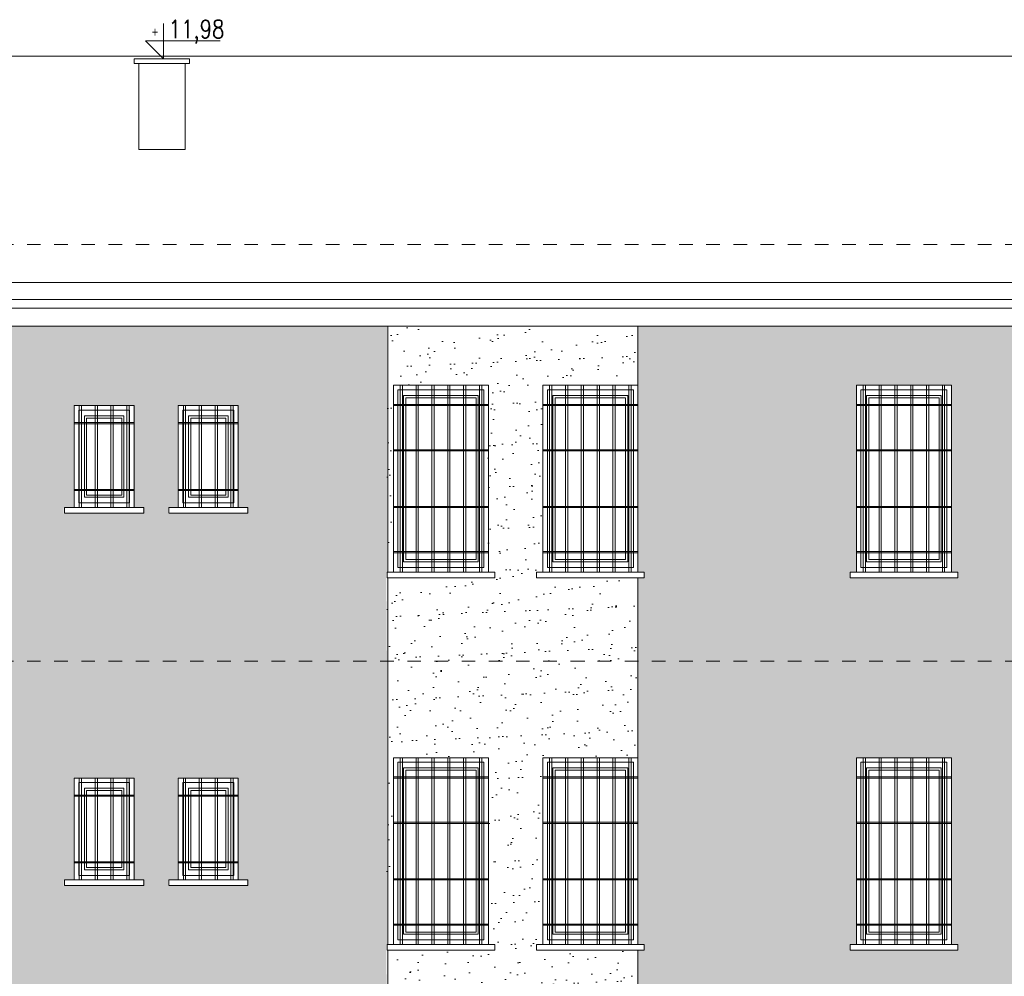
# Model space of a CAD drawing. Header units: millimetres. Extents: x 6354466 to 6508314, y -1889048 to -1342748.
# Tile 18 of 134: x 6396199 to 6404897, y -1781334 to -1772884. Entities that reach past the tile are written whole.
import ezdxf
from ezdxf.enums import TextEntityAlignment as Align

# ---------------------------------------------------------------- set-up
doc = ezdxf.new("R2010")
doc.units = ezdxf.units.MM
doc.linetypes.add('Przerywana', pattern=[4.8, 2.4, -2.4])
for name, color, linetype, lineweight in [('CIENKIE', 161, 'Continuous', 13), ('HATCH', 8, 'Continuous', 0), ('L-3', 10, 'Continuous', 18), ('L-5', 152, 'Continuous', 9), ('L-HATCH', 252, 'Continuous', 5), ('L-OPIS', 142, 'Continuous', 9), ('L-TXT', 141, 'Continuous', 9)]:
    doc.layers.add(name, color=color, linetype=linetype, lineweight=lineweight)
doc.styles.add('160', font='simplex.shx', dxfattribs={"width": 0.8, "height": 160})
doc.styles.add('250', font='cdmsimpl.shx', dxfattribs={"width": 0.7, "height": 250})
doc.styles.add('BigSimpl', font='simplex.shx', dxfattribs={"width": 0.8})

# ---------------------------------------------------------------- blocks, each defined once
blk = doc.blocks.new('kota')
at = {"layer": 'L-5', "lineweight": 9, "ltscale": 13}
for p, q in [((202422.92, 343.02, -935.72), (202422.92, 308.11, -935.72)), ((202467.19, 325.77, -935.72), (202405.26, 325.77, -935.72)), ((202405.26, 325.77, -935.72), (202422.92, 308.11, -935.72))]:
    blk.add_line(p, q, dxfattribs=at)
at = {"layer": 'L-TXT', "style": 'BigSimpl', "width": 0.8}
blk.add_attdef('ZNAK', text='', height=10, dxfattribs=at).set_placement((202417.77, 326.55), align=Align.BOTTOM_RIGHT)

msp = doc.modelspace()

# ---------------------------------------------------------------- hatches: boundary and pattern name
at = {"layer": 'L-3', "lineweight": 5, "ltscale": 10, "transparency": 33554687}
h = msp.add_hatch(dxfattribs=at)
h.set_pattern_fill('AR-SAND', color=256, scale=5.4, angle=45)
h.paths.add_polyline_path([(6399443.1, -1777766.1), (6399443.1, -1775595), (6392333.1, -1775595), (6392333.1, -1776116.1), (6392333.1, -1776296.1), (6392333.1, -1776696.1), (6392333.1, -1777196.1), (6392333.1, -1777596.1), (6392333.1, -1777766.1), (6392388.1, -1777766.1), (6392388.1, -1777816.1), (6392333.1, -1777816.1), (6392333.1, -1778554.1), (6399443.1, -1778554.1), (6399438.1, -1777816.1), (6399438.1, -1777766.1)])
h.paths.add_polyline_path([(6399443.1, -1781056.1), (6399443.1, -1778554.1), (6392333.1, -1778554.1), (6392333.1, -1779406.1), (6392333.1, -1779586.1), (6392333.1, -1779986.1), (6392333.1, -1780486.1), (6392333.1, -1780886.1), (6392333.1, -1781056.1), (6392388.1, -1781056.1), (6392388.1, -1781106.1), (6392333.1, -1781106.1), (6392333.1, -1781864.1), (6393293.1, -1781864.1), (6393293.1, -1781302.1), (6393293.1, -1781152.1), (6393373.1, -1781152.1), (6393513.1, -1781152.1), (6393653.1, -1781152.1), (6393793.1, -1781152.1), (6393933.1, -1781152.1), (6394073.1, -1781152.1), (6394133.1, -1781152.1), (6394133.1, -1781312.1), (6394133.1, -1781864.1), (6394453.1, -1781864.1), (6394453.1, -1781302.1), (6394453.1, -1781152.1), (6394533.1, -1781152.1), (6394673.1, -1781152.1), (6394813.1, -1781152.1), (6394953.1, -1781152.1), (6395093.1, -1781152.1), (6395233.1, -1781152.1), (6395293.1, -1781152.1), (6395293.1, -1781312.1), (6395293.1, -1781864.1), (6399443.1, -1781864.1), (6399438.1, -1781106.1), (6399438.1, -1781056.1)])
h.paths.add_polyline_path([(6398130.3, -1783810.6), (6398130.3, -1782910.6), (6397600.3, -1782910.6), (6397600.3, -1783810.6)], flags=16)
h.paths.add_polyline_path([(6397515.3, -1783860.6), (6398215.3, -1783860.6), (6398215.3, -1783810.6), (6398130.3, -1783810.6), (6397600.3, -1783810.6), (6397515.3, -1783810.6)], flags=16)
h.paths.add_polyline_path([(6399443.1, -1784434.1), (6399388.1, -1784434.1), (6399388.1, -1784384.1), (6399443.1, -1784384.1), (6399443.1, -1784204.1), (6399443.1, -1783804.1), (6399443.1, -1783334.1), (6399443.1, -1783304.1), (6399443.1, -1783164.1), (6399443.1, -1781864.1), (6395293.1, -1781894.1), (6395293.1, -1782064.1), (6395348.1, -1782064.1), (6395348.1, -1781179.7), (6394398.1, -1781179.7), (6394398.1, -1782064.1), (6394453.1, -1782064.1), (6394453.1, -1781864.1), (6394133.1, -1781894.1), (6394133.1, -1782064.1), (6394188.1, -1782064.1), (6394188.1, -1781179.7), (6393238.1, -1781179.7), (6393238.1, -1782064.1), (6393293.1, -1782064.1), (6393293.1, -1781864.1), (6392333.1, -1781864.1), (6392333.1, -1782734.1), (6392333.1, -1782914.1), (6392333.1, -1783314.1), (6392333.1, -1783814.1), (6392333.1, -1784214.1), (6392333.1, -1784384.1), (6392388.1, -1784384.1), (6392388.1, -1784434.1), (6392333.1, -1784434.1), (6392333.1, -1785214.1), (6393203.1, -1785214.1), (6393203.1, -1783472.1), (6394603.1, -1783472.1), (6394603.1, -1785214.1), (6399443.1, -1785214.1)])
h.paths.add_polyline_path([(6392333.1, -1785230.6), (6393203.1, -1785230.6), (6393203.1, -1785214.1), (6392333.1, -1785214.1)])
h.paths.add_polyline_path([(6397593.1, -1777196.1), (6397593.1, -1777036.1), (6397593.1, -1776446.1), (6397593.1, -1776296.1), (6397658.1, -1776296.1), (6397798.1, -1776296.1), (6397938.1, -1776296.1), (6398078.1, -1776296.1), (6398123.1, -1776296.1), (6398123.1, -1776456.1), (6398123.1, -1777046.1), (6398123.1, -1777196.1), (6398208.1, -1777196.1), (6398208.1, -1777246.1), (6397508.1, -1777246.1), (6397508.1, -1777196.1)], flags=16)
h.paths.add_polyline_path([(6396673.1, -1777196.1), (6396673.1, -1777036.1), (6396673.1, -1776446.1), (6396673.1, -1776296.1), (6396738.1, -1776296.1), (6396878.1, -1776296.1), (6397018.1, -1776296.1), (6397158.1, -1776296.1), (6397203.1, -1776296.1), (6397203.1, -1776456.1), (6397203.1, -1777046.1), (6397203.1, -1777196.1), (6397288.1, -1777196.1), (6397288.1, -1777246.1), (6396588.1, -1777246.1), (6396588.1, -1777196.1)], flags=16)
h.paths.add_polyline_path([(6393293.1, -1777234.1), (6393293.1, -1777054.1), (6393293.1, -1776472.1), (6393293.1, -1776322.1), (6393373.1, -1776322.1), (6393513.1, -1776322.1), (6393653.1, -1776322.1), (6393793.1, -1776322.1), (6393933.1, -1776322.1), (6394073.1, -1776322.1), (6394133.1, -1776322.1), (6394133.1, -1776482.1), (6394133.1, -1777064.1), (6394133.1, -1777234.1), (6394188.1, -1777234.1), (6394188.1, -1777284.1), (6393238.1, -1777284.1), (6393238.1, -1777234.1)], flags=16)
h.paths.add_polyline_path([(6394453.1, -1777234.1), (6394453.1, -1777054.1), (6394453.1, -1776472.1), (6394453.1, -1776322.1), (6394533.1, -1776322.1), (6394673.1, -1776322.1), (6394813.1, -1776322.1), (6394953.1, -1776322.1), (6395093.1, -1776322.1), (6395233.1, -1776322.1), (6395293.1, -1776322.1), (6395293.1, -1776482.1), (6395293.1, -1777064.1), (6395293.1, -1777234.1), (6395348.1, -1777234.1), (6395348.1, -1777284.1), (6394398.1, -1777284.1), (6394398.1, -1777234.1)], flags=16)
h.paths.add_polyline_path([(6397593.1, -1780486.1), (6397593.1, -1780326.1), (6397593.1, -1779736.1), (6397593.1, -1779586.1), (6397658.1, -1779586.1), (6397798.1, -1779586.1), (6397938.1, -1779586.1), (6398078.1, -1779586.1), (6398123.1, -1779586.1), (6398123.1, -1779746.1), (6398123.1, -1780336.1), (6398123.1, -1780486.1), (6398208.1, -1780486.1), (6398208.1, -1780536.1), (6397508.1, -1780536.1), (6397508.1, -1780486.1)], flags=16)
h.paths.add_polyline_path([(6396673.1, -1780486.1), (6396673.1, -1780326.1), (6396673.1, -1779736.1), (6396673.1, -1779586.1), (6396738.1, -1779586.1), (6396878.1, -1779586.1), (6397018.1, -1779586.1), (6397158.1, -1779586.1), (6397203.1, -1779586.1), (6397203.1, -1779746.1), (6397203.1, -1780336.1), (6397203.1, -1780486.1), (6397288.1, -1780486.1), (6397288.1, -1780536.1), (6396588.1, -1780536.1), (6396588.1, -1780486.1)], flags=16)
h.paths.add_polyline_path([(6393293.1, -1780524.1), (6393293.1, -1780344.1), (6393293.1, -1779762.1), (6393293.1, -1779612.1), (6393373.1, -1779612.1), (6393513.1, -1779612.1), (6393653.1, -1779612.1), (6393793.1, -1779612.1), (6393933.1, -1779612.1), (6394073.1, -1779612.1), (6394133.1, -1779612.1), (6394133.1, -1779772.1), (6394133.1, -1780354.1), (6394133.1, -1780524.1), (6394188.1, -1780524.1), (6394188.1, -1780574.1), (6393238.1, -1780574.1), (6393238.1, -1780524.1)], flags=16)
h.paths.add_polyline_path([(6394453.1, -1780524.1), (6394453.1, -1780344.1), (6394453.1, -1779762.1), (6394453.1, -1779612.1), (6394533.1, -1779612.1), (6394673.1, -1779612.1), (6394813.1, -1779612.1), (6394953.1, -1779612.1), (6395093.1, -1779612.1), (6395233.1, -1779612.1), (6395293.1, -1779612.1), (6395293.1, -1779772.1), (6395293.1, -1780354.1), (6395293.1, -1780524.1), (6395348.1, -1780524.1), (6395348.1, -1780574.1), (6394398.1, -1780574.1), (6394398.1, -1780524.1)], flags=16)
h.paths.add_polyline_path([(6394529.8, -1783061.3), (6394913, -1783061.3), (6394913, -1783166.4), (6392935.2, -1783166.4), (6392935.2, -1783061.3), (6393294.7, -1783061.3)], flags=16)
h.paths.add_polyline_path([(6396673.1, -1783814.1), (6396673.1, -1783654.1), (6396673.1, -1783064.1), (6396673.1, -1782914.1), (6396738.1, -1782914.1), (6396878.1, -1782914.1), (6397018.1, -1782914.1), (6397158.1, -1782914.1), (6397203.1, -1782914.1), (6397203.1, -1783074.1), (6397203.1, -1783664.1), (6397203.1, -1783814.1), (6397288.1, -1783814.1), (6397288.1, -1783864.1), (6396588.1, -1783864.1), (6396588.1, -1783814.1)], flags=16)
h = msp.add_hatch(dxfattribs=at)
h.set_pattern_fill('AR-SAND', color=256, scale=5.4, angle=45)
h.paths.add_polyline_path([(6399443.1, -1778554.1), (6401653.1, -1778554.1), (6401653.1, -1777816.1), (6400758.1, -1777816.1), (6400758.1, -1777766.1), (6400813.1, -1777766.1), (6400813.1, -1777586.1), (6400813.1, -1777186.1), (6400813.1, -1776686.1), (6400813.1, -1776286.1), (6400813.1, -1776116.1), (6400893.1, -1776116.1), (6401033.1, -1776116.1), (6401173.1, -1776116.1), (6401313.1, -1776116.1), (6401453.1, -1776116.1), (6401593.1, -1776116.1), (6401653.1, -1776116.1), (6401653.1, -1775595), (6399443.1, -1775595), (6399443.1, -1777766.1), (6399493.1, -1777766.1), (6399493.1, -1777586.1), (6399493.1, -1777186.1), (6399493.1, -1776686.1), (6399493.1, -1776286.1), (6399493.1, -1776116.1), (6399573.1, -1776116.1), (6399713.1, -1776116.1), (6399853.1, -1776116.1), (6399993.1, -1776116.1), (6400133.1, -1776116.1), (6400273.1, -1776116.1), (6400333.1, -1776116.1), (6400333.1, -1776296.1), (6400333.1, -1776696.1), (6400333.1, -1777196.1), (6400333.1, -1777596.1), (6400333.1, -1777766.1), (6400388.1, -1777766.1), (6400388.1, -1777816.1), (6399443.1, -1777816.1)])
h.paths.add_polyline_path([(6399443.1, -1781056.1), (6399493.1, -1781056.1), (6399493.1, -1780876.1), (6399493.1, -1780476.1), (6399493.1, -1779976.1), (6399493.1, -1779576.1), (6399493.1, -1779406.1), (6399573.1, -1779406.1), (6399713.1, -1779406.1), (6399853.1, -1779406.1), (6399993.1, -1779406.1), (6400133.1, -1779406.1), (6400273.1, -1779406.1), (6400333.1, -1779406.1), (6400333.1, -1779586.1), (6400333.1, -1779986.1), (6400333.1, -1780486.1), (6400333.1, -1780886.1), (6400333.1, -1781056.1), (6400388.1, -1781056.1), (6400388.1, -1781106.1), (6399443.1, -1781106.1), (6399443.1, -1781864.1), (6401653.1, -1781864.1), (6401653.1, -1781106.1), (6400758.1, -1781106.1), (6400758.1, -1781056.1), (6400813.1, -1781056.1), (6400813.1, -1780876.1), (6400813.1, -1780476.1), (6400813.1, -1779976.1), (6400813.1, -1779576.1), (6400813.1, -1779406.1), (6400893.1, -1779406.1), (6401033.1, -1779406.1), (6401173.1, -1779406.1), (6401313.1, -1779406.1), (6401453.1, -1779406.1), (6401593.1, -1779406.1), (6401653.1, -1779406.1), (6401653.1, -1778554.1), (6399443.1, -1778554.1)])
h.paths.add_polyline_path([(6401653.1, -1785214.1), (6401653.1, -1784434.1), (6400808.1, -1784434.1), (6400808.1, -1784384.1), (6400863.1, -1784384.1), (6400863.1, -1784204.1), (6400863.1, -1783804.1), (6400863.1, -1783334.1), (6400863.1, -1783304.1), (6400863.1, -1783164.1), (6400943.1, -1783164.1), (6401083.1, -1783164.1), (6401223.1, -1783164.1), (6401363.1, -1783164.1), (6401503.1, -1783164.1), (6401653.1, -1783164.1), (6401653.1, -1781864.1), (6399443.1, -1781864.1), (6399443.1, -1783164.1), (6399523.1, -1783164.1), (6399663.1, -1783164.1), (6399803.1, -1783164.1), (6399943.1, -1783164.1), (6400083.1, -1783164.1), (6400223.1, -1783164.1), (6400283.1, -1783164.1), (6400283.1, -1783314.1), (6400283.1, -1783344.1), (6400283.1, -1783814.1), (6400283.1, -1784214.1), (6400283.1, -1784384.1), (6400338.1, -1784384.1), (6400338.1, -1784434.1), (6399443.1, -1784434.1), (6399443.1, -1785214.1)])
h.paths.add_polyline_path([(6399443.1, -1785230.6), (6399443.1, -1785214.1), (6401653.1, -1785214.1), (6401653.1, -1785230.6)])
h = msp.add_hatch(dxfattribs=at)
h.set_pattern_fill('AR-SAND', color=256, scale=5.4, angle=45)
h.paths.add_polyline_path([(6409850.3, -1778550.6), (6409850.3, -1777812.6), (6409795.3, -1777812.6), (6409795.3, -1777762.6), (6409850.3, -1777762.6), (6409850.3, -1777582.6), (6409850.3, -1777182.6), (6409850.3, -1776682.6), (6409850.3, -1776282.6), (6409850.3, -1776112.6), (6409850.3, -1775591.5), (6401660.3, -1775591.5), (6401660.3, -1776112.6), (6401660.3, -1776292.6), (6401660.3, -1776692.6), (6401660.3, -1777192.6), (6401660.3, -1777592.6), (6401660.3, -1777762.6), (6401715.3, -1777762.6), (6401715.3, -1777812.6), (6401660.3, -1777812.6), (6401660.3, -1778550.6)])
h.paths.add_polyline_path([(6409850.3, -1778550.6), (6401660.3, -1778550.6), (6401660.3, -1779402.6), (6401660.3, -1779582.6), (6401660.3, -1779982.6), (6401660.3, -1780482.6), (6401660.3, -1780882.6), (6401660.3, -1781052.6), (6401715.3, -1781052.6), (6401715.3, -1781102.6), (6401660.3, -1781102.6), (6401660.3, -1781860.6), (6409850.3, -1781860.6), (6409850.3, -1781102.6), (6409795.3, -1781102.6), (6409795.3, -1781052.6), (6409850.3, -1781052.6), (6409850.3, -1780872.6), (6409850.3, -1780472.6), (6409850.3, -1779972.6), (6409850.3, -1779572.6), (6409850.3, -1779402.6)])
h.paths.add_polyline_path([(6401710.3, -1783160.6), (6401710.3, -1783310.6), (6401710.3, -1783340.6), (6401710.3, -1783810.6), (6401710.3, -1784210.6), (6401710.3, -1784380.6), (6401765.3, -1784380.6), (6401765.3, -1784430.6), (6401660.3, -1784430.6), (6401660.3, -1785210.6), (6403773.3, -1785210.6), (6409124.2, -1785210.6), (6409124.2, -1784622.6), (6409124.2, -1784152.6, -0.876787), (6409174.2, -1784152.6), (6409174.2, -1784622.6), (6409174.2, -1785210.6), (6409770.3, -1785210.6), (6409770.3, -1784460.6), (6409770.3, -1783210.6), (6409770.3, -1783160.6), (6409850.3, -1783160.6), (6409850.3, -1782862.3), (6409547.4, -1782862.3), (6409547.4, -1782757.1), (6409850.3, -1782757.1), (6409850.3, -1781860.6), (6401660.3, -1781860.6), (6401660.3, -1783160.6)])
h.paths.add_polyline_path([(6404230.3, -1776112.6), (6404370.3, -1776112.6), (6404430.3, -1776112.6), (6404430.3, -1776292.6), (6404430.3, -1776692.6), (6404430.3, -1777192.6), (6404430.3, -1777592.6), (6404430.3, -1777762.6), (6404485.3, -1777762.6), (6404485.3, -1777812.6), (6403535.3, -1777812.6), (6403535.3, -1777762.6), (6403590.3, -1777762.6), (6403590.3, -1777582.6), (6403590.3, -1777182.6), (6403590.3, -1776682.6), (6403590.3, -1776282.6), (6403590.3, -1776112.6), (6403670.3, -1776112.6), (6403810.3, -1776112.6), (6403950.3, -1776112.6), (6404090.3, -1776112.6), (6404210.3, -1776112.6)], is_closed=False, flags=16)
h.paths.add_polyline_path([(6406110.3, -1776112.6), (6406250.3, -1776112.6), (6406310.3, -1776112.6), (6406310.3, -1776292.6), (6406310.3, -1776692.6), (6406310.3, -1777192.6), (6406310.3, -1777592.6), (6406310.3, -1777762.6), (6406365.3, -1777762.6), (6406365.3, -1777812.6), (6405415.3, -1777812.6), (6405415.3, -1777762.6), (6405470.3, -1777762.6), (6405470.3, -1777582.6), (6405470.3, -1777182.6), (6405470.3, -1776682.6), (6405470.3, -1776282.6), (6405470.3, -1776112.6), (6405550.3, -1776112.6), (6405690.3, -1776112.6), (6405830.3, -1776112.6), (6405970.3, -1776112.6), (6406090.3, -1776112.6)], is_closed=False, flags=16)
h.paths.add_polyline_path([(6407850.3, -1776112.6), (6407990.3, -1776112.6), (6408050.3, -1776112.6), (6408050.3, -1776292.6), (6408050.3, -1776692.6), (6408050.3, -1777192.6), (6408050.3, -1777592.6), (6408050.3, -1777762.6), (6408105.3, -1777762.6), (6408105.3, -1777812.6), (6407155.3, -1777812.6), (6407155.3, -1777762.6), (6407210.3, -1777762.6), (6407210.3, -1777582.6), (6407210.3, -1777182.6), (6407210.3, -1776682.6), (6407210.3, -1776282.6), (6407210.3, -1776112.6), (6407290.3, -1776112.6), (6407430.3, -1776112.6), (6407570.3, -1776112.6), (6407710.3, -1776112.6), (6407830.3, -1776112.6)], is_closed=False, flags=16)
h.paths.add_polyline_path([(6404230.3, -1779402.6), (6404370.3, -1779402.6), (6404430.3, -1779402.6), (6404430.3, -1779582.6), (6404430.3, -1779982.6), (6404430.3, -1780482.6), (6404430.3, -1780882.6), (6404430.3, -1781052.6), (6404485.3, -1781052.6), (6404485.3, -1781102.6), (6403535.3, -1781102.6), (6403535.3, -1781052.6), (6403590.3, -1781052.6), (6403590.3, -1780872.6), (6403590.3, -1780472.6), (6403590.3, -1779972.6), (6403590.3, -1779572.6), (6403590.3, -1779402.6), (6403670.3, -1779402.6), (6403810.3, -1779402.6), (6403950.3, -1779402.6), (6404090.3, -1779402.6), (6404210.3, -1779402.6)], is_closed=False, flags=16)
h.paths.add_polyline_path([(6406110.3, -1779402.6), (6406250.3, -1779402.6), (6406310.3, -1779402.6), (6406310.3, -1779582.6), (6406310.3, -1779982.6), (6406310.3, -1780482.6), (6406310.3, -1780882.6), (6406310.3, -1781052.6), (6406365.3, -1781052.6), (6406365.3, -1781102.6), (6405415.3, -1781102.6), (6405415.3, -1781052.6), (6405470.3, -1781052.6), (6405470.3, -1780872.6), (6405470.3, -1780472.6), (6405470.3, -1779972.6), (6405470.3, -1779572.6), (6405470.3, -1779402.6), (6405550.3, -1779402.6), (6405690.3, -1779402.6), (6405830.3, -1779402.6), (6405970.3, -1779402.6), (6406090.3, -1779402.6)], is_closed=False, flags=16)
h.paths.add_polyline_path([(6407850.3, -1779402.6), (6407990.3, -1779402.6), (6408050.3, -1779402.6), (6408050.3, -1779582.6), (6408050.3, -1779982.6), (6408050.3, -1780482.6), (6408050.3, -1780882.6), (6408050.3, -1781052.6), (6408105.3, -1781052.6), (6408105.3, -1781102.6), (6407155.3, -1781102.6), (6407155.3, -1781052.6), (6407210.3, -1781052.6), (6407210.3, -1780872.6), (6407210.3, -1780472.6), (6407210.3, -1779972.6), (6407210.3, -1779572.6), (6407210.3, -1779402.6), (6407290.3, -1779402.6), (6407430.3, -1779402.6), (6407570.3, -1779402.6), (6407710.3, -1779402.6), (6407830.3, -1779402.6)], is_closed=False, flags=16)
h.paths.add_polyline_path([(6404230.3, -1782730.6), (6404370.3, -1782730.6), (6404430.3, -1782730.6), (6404430.3, -1782880.6), (6404430.3, -1782910.6), (6404430.3, -1783810.6), (6404430.3, -1784210.6), (6404430.3, -1784380.6), (6404485.3, -1784380.6), (6404485.3, -1784430.6), (6403535.3, -1784430.6), (6403535.3, -1784380.6), (6403590.3, -1784380.6), (6403590.3, -1784200.6), (6403590.3, -1783800.6), (6403590.3, -1782900.6), (6403590.3, -1782870.6), (6403590.3, -1782730.6), (6403670.3, -1782730.6), (6403810.3, -1782730.6), (6403950.3, -1782730.6), (6404090.3, -1782730.6), (6404210.3, -1782730.6)], is_closed=False, flags=16)
h.paths.add_polyline_path([(6406110.3, -1782730.6), (6406250.3, -1782730.6), (6406310.3, -1782730.6), (6406310.3, -1782880.6), (6406310.3, -1782910.6), (6406310.3, -1783810.6), (6406310.3, -1784210.6), (6406310.3, -1784380.6), (6406365.3, -1784380.6), (6406365.3, -1784430.6), (6405415.3, -1784430.6), (6405415.3, -1784380.6), (6405470.3, -1784380.6), (6405470.3, -1784200.6), (6405470.3, -1783800.6), (6405470.3, -1782900.6), (6405470.3, -1782870.6), (6405470.3, -1782730.6), (6405550.3, -1782730.6), (6405690.3, -1782730.6), (6405830.3, -1782730.6), (6405970.3, -1782730.6), (6406090.3, -1782730.6)], is_closed=False, flags=16)
h.paths.add_polyline_path([(6407850.3, -1783160.6), (6407990.3, -1783160.6), (6408050.3, -1783160.6), (6408050.3, -1783310.6), (6408050.3, -1783340.6), (6408050.3, -1783810.6), (6408050.3, -1784210.6), (6408050.3, -1784380.6), (6408105.3, -1784380.6), (6408105.3, -1784430.6), (6407155.3, -1784430.6), (6407155.3, -1784380.6), (6407210.3, -1784380.6), (6407210.3, -1784200.6), (6407210.3, -1783800.6), (6407210.3, -1783330.6), (6407210.3, -1783300.6), (6407210.3, -1783160.6), (6407290.3, -1783160.6), (6407430.3, -1783160.6), (6407570.3, -1783160.6), (6407710.3, -1783160.6), (6407830.3, -1783160.6)], is_closed=False, flags=16)

# ---------------------------------------------------------------- linework, layer by layer
at = {"layer": 'CIENKIE'}
for points in [[(6399500.3, -1781052.6), (6400340.3, -1781052.6), (6400340.3, -1779402.6), (6399500.3, -1779402.6)], [(6399500.3, -1781052.6), (6400340.3, -1781052.6), (6400340.3, -1779402.6), (6399500.3, -1779402.6)], [(6400820.3, -1781052.6), (6401660.3, -1781052.6), (6401660.3, -1779402.6), (6400820.3, -1779402.6)], [(6400820.3, -1781052.6), (6401660.3, -1781052.6), (6401660.3, -1779402.6), (6400820.3, -1779402.6)], [(6403590.3, -1781052.6), (6404430.3, -1781052.6), (6404430.3, -1779402.6), (6403590.3, -1779402.6)], [(6403590.3, -1781052.6), (6404430.3, -1781052.6), (6404430.3, -1779402.6), (6403590.3, -1779402.6)], [(6396680.3, -1780482.6), (6397210.3, -1780482.6), (6397210.3, -1779582.6), (6396680.3, -1779582.6)], [(6397600.3, -1780482.6), (6398130.3, -1780482.6), (6398130.3, -1779582.6), (6397600.3, -1779582.6)], [(6396595.3, -1780532.6), (6397295.3, -1780532.6), (6397295.3, -1780482.6), (6396595.3, -1780482.6)], [(6397515.3, -1780532.6), (6398215.3, -1780532.6), (6398215.3, -1780482.6), (6397515.3, -1780482.6)], [(6399445.3, -1781102.6), (6400395.3, -1781102.6), (6400395.3, -1781052.6), (6399445.3, -1781052.6)], [(6400765.3, -1781102.6), (6401715.3, -1781102.6), (6401715.3, -1781052.6), (6400765.3, -1781052.6)], [(6403535.3, -1781102.6), (6404485.3, -1781102.6), (6404485.3, -1781052.6), (6403535.3, -1781052.6)]]:
    msp.add_lwpolyline(points, close=True, dxfattribs=at)
at = {"layer": 'HATCH'}
for points in [[(6399540.3, -1777722.6), (6400300.3, -1777722.6), (6400300.3, -1776152.6), (6399540.3, -1776152.6)], [(6399580.3, -1777762.6), (6399560.3, -1777762.6), (6399560.3, -1776112.6), (6399580.3, -1776112.6)], [(6399720.3, -1777762.6), (6399700.3, -1777762.6), (6399700.3, -1776112.6), (6399720.3, -1776112.6)], [(6399860.3, -1777762.6), (6399840.3, -1777762.6), (6399840.3, -1776112.6), (6399860.3, -1776112.6)], [(6399980.3, -1777762.6), (6400000.3, -1777762.6), (6400000.3, -1776112.6), (6399980.3, -1776112.6)], [(6400120.3, -1777762.6), (6400140.3, -1777762.6), (6400140.3, -1776112.6), (6400120.3, -1776112.6)], [(6400260.3, -1777762.6), (6400280.3, -1777762.6), (6400280.3, -1776112.6), (6400260.3, -1776112.6)], [(6400860.3, -1777722.6), (6401620.3, -1777722.6), (6401620.3, -1776152.6), (6400860.3, -1776152.6)], [(6400900.3, -1777762.6), (6400880.3, -1777762.6), (6400880.3, -1776112.6), (6400900.3, -1776112.6)], [(6401040.3, -1777762.6), (6401020.3, -1777762.6), (6401020.3, -1776112.6), (6401040.3, -1776112.6)], [(6401180.3, -1777762.6), (6401160.3, -1777762.6), (6401160.3, -1776112.6), (6401180.3, -1776112.6)], [(6401300.3, -1777762.6), (6401320.3, -1777762.6), (6401320.3, -1776112.6), (6401300.3, -1776112.6)], [(6401440.3, -1777762.6), (6401460.3, -1777762.6), (6401460.3, -1776112.6), (6401440.3, -1776112.6)], [(6401580.3, -1777762.6), (6401600.3, -1777762.6), (6401600.3, -1776112.6), (6401580.3, -1776112.6)], [(6403630.3, -1777722.6), (6404390.3, -1777722.6), (6404390.3, -1776152.6), (6403630.3, -1776152.6)], [(6403670.3, -1777762.6), (6403650.3, -1777762.6), (6403650.3, -1776112.6), (6403670.3, -1776112.6)], [(6403810.3, -1777762.6), (6403790.3, -1777762.6), (6403790.3, -1776112.6), (6403810.3, -1776112.6)], [(6403950.3, -1777762.6), (6403930.3, -1777762.6), (6403930.3, -1776112.6), (6403950.3, -1776112.6)], [(6404070.3, -1777762.6), (6404090.3, -1777762.6), (6404090.3, -1776112.6), (6404070.3, -1776112.6)], [(6404210.3, -1777762.6), (6404230.3, -1777762.6), (6404230.3, -1776112.6), (6404210.3, -1776112.6)], [(6404350.3, -1777762.6), (6404370.3, -1777762.6), (6404370.3, -1776112.6), (6404350.3, -1776112.6)], [(6399590.3, -1777672.6), (6400250.3, -1777672.6), (6400250.3, -1776202.6), (6399590.3, -1776202.6)], [(6399610.3, -1777652.6), (6400230.3, -1777652.6), (6400230.3, -1776222.6), (6399610.3, -1776222.6)], [(6400910.3, -1777672.6), (6401570.3, -1777672.6), (6401570.3, -1776202.6), (6400910.3, -1776202.6)], [(6400930.3, -1777652.6), (6401550.3, -1777652.6), (6401550.3, -1776222.6), (6400930.3, -1776222.6)], [(6403680.3, -1777672.6), (6404340.3, -1777672.6), (6404340.3, -1776202.6), (6403680.3, -1776202.6)], [(6403700.3, -1777652.6), (6404320.3, -1777652.6), (6404320.3, -1776222.6), (6403700.3, -1776222.6)], [(6396745.3, -1777192.6), (6396725.3, -1777192.6), (6396725.3, -1776292.6), (6396745.3, -1776292.6)], [(6396885.3, -1777192.6), (6396865.3, -1777192.6), (6396865.3, -1776292.6), (6396885.3, -1776292.6)], [(6397005.3, -1777192.6), (6397025.3, -1777192.6), (6397025.3, -1776292.6), (6397005.3, -1776292.6)], [(6397145.3, -1777192.6), (6397165.3, -1777192.6), (6397165.3, -1776292.6), (6397145.3, -1776292.6)], [(6397665.3, -1777192.6), (6397645.3, -1777192.6), (6397645.3, -1776292.6), (6397665.3, -1776292.6)], [(6397805.3, -1777192.6), (6397785.3, -1777192.6), (6397785.3, -1776292.6), (6397805.3, -1776292.6)], [(6397925.3, -1777192.6), (6397945.3, -1777192.6), (6397945.3, -1776292.6), (6397925.3, -1776292.6)], [(6398065.3, -1777192.6), (6398085.3, -1777192.6), (6398085.3, -1776292.6), (6398065.3, -1776292.6)], [(6399500.3, -1776292.6), (6400340.3, -1776292.6), (6400340.3, -1776282.6), (6399500.3, -1776282.6)], [(6399500.3, -1776282.6), (6400340.3, -1776282.6), (6400340.3, -1776292.6), (6399500.3, -1776292.6)], [(6400820.3, -1776292.6), (6401660.3, -1776292.6), (6401660.3, -1776282.6), (6400820.3, -1776282.6)], [(6400820.3, -1776282.6), (6401660.3, -1776282.6), (6401660.3, -1776292.6), (6400820.3, -1776292.6)], [(6403590.3, -1776292.6), (6404430.3, -1776292.6), (6404430.3, -1776282.6), (6403590.3, -1776282.6)], [(6403590.3, -1776282.6), (6404430.3, -1776282.6), (6404430.3, -1776292.6), (6403590.3, -1776292.6)], [(6396720.3, -1777152.6), (6397170.3, -1777152.6), (6397170.3, -1776332.6), (6396720.3, -1776332.6)], [(6396770.3, -1777102.6), (6397120.3, -1777102.6), (6397120.3, -1776382.6), (6396770.3, -1776382.6)], [(6396790.3, -1777082.6), (6397100.3, -1777082.6), (6397100.3, -1776402.6), (6396790.3, -1776402.6)], [(6397640.3, -1777152.6), (6398090.3, -1777152.6), (6398090.3, -1776332.6), (6397640.3, -1776332.6)], [(6397690.3, -1777102.6), (6398040.3, -1777102.6), (6398040.3, -1776382.6), (6397690.3, -1776382.6)], [(6397710.3, -1777082.6), (6398020.3, -1777082.6), (6398020.3, -1776402.6), (6397710.3, -1776402.6)], [(6396680.3, -1776452.6), (6397210.3, -1776452.6), (6397210.3, -1776442.6), (6396680.3, -1776442.6)], [(6396680.3, -1776442.6), (6397210.3, -1776442.6), (6397210.3, -1776452.6), (6396680.3, -1776452.6)], [(6397600.3, -1776452.6), (6398130.3, -1776452.6), (6398130.3, -1776442.6), (6397600.3, -1776442.6)], [(6397600.3, -1776442.6), (6398130.3, -1776442.6), (6398130.3, -1776452.6), (6397600.3, -1776452.6)], [(6399500.3, -1776692.6), (6400340.3, -1776692.6), (6400340.3, -1776682.6), (6399500.3, -1776682.6)], [(6399500.3, -1776682.6), (6400340.3, -1776682.6), (6400340.3, -1776692.6), (6399500.3, -1776692.6)], [(6400820.3, -1776692.6), (6401660.3, -1776692.6), (6401660.3, -1776682.6), (6400820.3, -1776682.6)], [(6400820.3, -1776682.6), (6401660.3, -1776682.6), (6401660.3, -1776692.6), (6400820.3, -1776692.6)], [(6403590.3, -1776692.6), (6404430.3, -1776692.6), (6404430.3, -1776682.6), (6403590.3, -1776682.6)], [(6403590.3, -1776682.6), (6404430.3, -1776682.6), (6404430.3, -1776692.6), (6403590.3, -1776692.6)], [(6396680.3, -1777032.6), (6397210.3, -1777032.6), (6397210.3, -1777042.6), (6396680.3, -1777042.6)], [(6397600.3, -1777032.6), (6398130.3, -1777032.6), (6398130.3, -1777042.6), (6397600.3, -1777042.6)], [(6399500.3, -1777182.6), (6400340.3, -1777182.6), (6400340.3, -1777192.6), (6399500.3, -1777192.6)], [(6399500.3, -1777182.6), (6400340.3, -1777182.6), (6400340.3, -1777192.6), (6399500.3, -1777192.6)], [(6400820.3, -1777182.6), (6401660.3, -1777182.6), (6401660.3, -1777192.6), (6400820.3, -1777192.6)], [(6400820.3, -1777182.6), (6401660.3, -1777182.6), (6401660.3, -1777192.6), (6400820.3, -1777192.6)], [(6403590.3, -1777182.6), (6404430.3, -1777182.6), (6404430.3, -1777192.6), (6403590.3, -1777192.6)], [(6403590.3, -1777182.6), (6404430.3, -1777182.6), (6404430.3, -1777192.6), (6403590.3, -1777192.6)], [(6399500.3, -1777582.6), (6400340.3, -1777582.6), (6400340.3, -1777592.6), (6399500.3, -1777592.6)], [(6400820.3, -1777582.6), (6401660.3, -1777582.6), (6401660.3, -1777592.6), (6400820.3, -1777592.6)], [(6403590.3, -1777582.6), (6404430.3, -1777582.6), (6404430.3, -1777592.6), (6403590.3, -1777592.6)]]:
    msp.add_lwpolyline(points, close=True, dxfattribs=at)
at = {"layer": 'L-3'}
for points in [[(6399540.3, -1781012.6), (6400300.3, -1781012.6), (6400300.3, -1779442.6), (6399540.3, -1779442.6)], [(6399580.3, -1781052.6), (6399560.3, -1781052.6), (6399560.3, -1779402.6), (6399580.3, -1779402.6)], [(6399720.3, -1781052.6), (6399700.3, -1781052.6), (6399700.3, -1779402.6), (6399720.3, -1779402.6)], [(6399860.3, -1781052.6), (6399840.3, -1781052.6), (6399840.3, -1779402.6), (6399860.3, -1779402.6)], [(6399980.3, -1781052.6), (6400000.3, -1781052.6), (6400000.3, -1779402.6), (6399980.3, -1779402.6)], [(6400120.3, -1781052.6), (6400140.3, -1781052.6), (6400140.3, -1779402.6), (6400120.3, -1779402.6)], [(6400260.3, -1781052.6), (6400280.3, -1781052.6), (6400280.3, -1779402.6), (6400260.3, -1779402.6)], [(6400860.3, -1781012.6), (6401620.3, -1781012.6), (6401620.3, -1779442.6), (6400860.3, -1779442.6)], [(6400900.3, -1781052.6), (6400880.3, -1781052.6), (6400880.3, -1779402.6), (6400900.3, -1779402.6)], [(6401040.3, -1781052.6), (6401020.3, -1781052.6), (6401020.3, -1779402.6), (6401040.3, -1779402.6)], [(6401180.3, -1781052.6), (6401160.3, -1781052.6), (6401160.3, -1779402.6), (6401180.3, -1779402.6)], [(6401300.3, -1781052.6), (6401320.3, -1781052.6), (6401320.3, -1779402.6), (6401300.3, -1779402.6)], [(6401440.3, -1781052.6), (6401460.3, -1781052.6), (6401460.3, -1779402.6), (6401440.3, -1779402.6)], [(6401580.3, -1781052.6), (6401600.3, -1781052.6), (6401600.3, -1779402.6), (6401580.3, -1779402.6)], [(6403630.3, -1781012.6), (6404390.3, -1781012.6), (6404390.3, -1779442.6), (6403630.3, -1779442.6)], [(6403670.3, -1781052.6), (6403650.3, -1781052.6), (6403650.3, -1779402.6), (6403670.3, -1779402.6)], [(6403810.3, -1781052.6), (6403790.3, -1781052.6), (6403790.3, -1779402.6), (6403810.3, -1779402.6)], [(6403950.3, -1781052.6), (6403930.3, -1781052.6), (6403930.3, -1779402.6), (6403950.3, -1779402.6)], [(6404070.3, -1781052.6), (6404090.3, -1781052.6), (6404090.3, -1779402.6), (6404070.3, -1779402.6)], [(6404210.3, -1781052.6), (6404230.3, -1781052.6), (6404230.3, -1779402.6), (6404210.3, -1779402.6)], [(6404350.3, -1781052.6), (6404370.3, -1781052.6), (6404370.3, -1779402.6), (6404350.3, -1779402.6)], [(6399590.3, -1780962.6), (6400250.3, -1780962.6), (6400250.3, -1779492.6), (6399590.3, -1779492.6)], [(6399610.3, -1780942.6), (6400230.3, -1780942.6), (6400230.3, -1779512.6), (6399610.3, -1779512.6)], [(6400910.3, -1780962.6), (6401570.3, -1780962.6), (6401570.3, -1779492.6), (6400910.3, -1779492.6)], [(6400930.3, -1780942.6), (6401550.3, -1780942.6), (6401550.3, -1779512.6), (6400930.3, -1779512.6)], [(6403680.3, -1780962.6), (6404340.3, -1780962.6), (6404340.3, -1779492.6), (6403680.3, -1779492.6)], [(6403700.3, -1780942.6), (6404320.3, -1780942.6), (6404320.3, -1779512.6), (6403700.3, -1779512.6)], [(6396720.3, -1780442.6), (6397170.3, -1780442.6), (6397170.3, -1779622.6), (6396720.3, -1779622.6)], [(6396745.3, -1780482.6), (6396725.3, -1780482.6), (6396725.3, -1779582.6), (6396745.3, -1779582.6)], [(6396885.3, -1780482.6), (6396865.3, -1780482.6), (6396865.3, -1779582.6), (6396885.3, -1779582.6)], [(6397005.3, -1780482.6), (6397025.3, -1780482.6), (6397025.3, -1779582.6), (6397005.3, -1779582.6)], [(6397145.3, -1780482.6), (6397165.3, -1780482.6), (6397165.3, -1779582.6), (6397145.3, -1779582.6)], [(6397640.3, -1780442.6), (6398090.3, -1780442.6), (6398090.3, -1779622.6), (6397640.3, -1779622.6)], [(6397665.3, -1780482.6), (6397645.3, -1780482.6), (6397645.3, -1779582.6), (6397665.3, -1779582.6)], [(6397805.3, -1780482.6), (6397785.3, -1780482.6), (6397785.3, -1779582.6), (6397805.3, -1779582.6)], [(6397925.3, -1780482.6), (6397945.3, -1780482.6), (6397945.3, -1779582.6), (6397925.3, -1779582.6)], [(6398065.3, -1780482.6), (6398085.3, -1780482.6), (6398085.3, -1779582.6), (6398065.3, -1779582.6)], [(6399500.3, -1779582.6), (6400340.3, -1779582.6), (6400340.3, -1779572.6), (6399500.3, -1779572.6)], [(6399500.3, -1779572.6), (6400340.3, -1779572.6), (6400340.3, -1779582.6), (6399500.3, -1779582.6)], [(6400820.3, -1779582.6), (6401660.3, -1779582.6), (6401660.3, -1779572.6), (6400820.3, -1779572.6)], [(6400820.3, -1779572.6), (6401660.3, -1779572.6), (6401660.3, -1779582.6), (6400820.3, -1779582.6)], [(6403590.3, -1779582.6), (6404430.3, -1779582.6), (6404430.3, -1779572.6), (6403590.3, -1779572.6)], [(6403590.3, -1779572.6), (6404430.3, -1779572.6), (6404430.3, -1779582.6), (6403590.3, -1779582.6)], [(6396770.3, -1780392.6), (6397120.3, -1780392.6), (6397120.3, -1779672.6), (6396770.3, -1779672.6)], [(6396790.3, -1780372.6), (6397100.3, -1780372.6), (6397100.3, -1779692.6), (6396790.3, -1779692.6)], [(6397690.3, -1780392.6), (6398040.3, -1780392.6), (6398040.3, -1779672.6), (6397690.3, -1779672.6)], [(6397710.3, -1780372.6), (6398020.3, -1780372.6), (6398020.3, -1779692.6), (6397710.3, -1779692.6)], [(6396680.3, -1779742.6), (6397210.3, -1779742.6), (6397210.3, -1779732.6), (6396680.3, -1779732.6)], [(6396680.3, -1779732.6), (6397210.3, -1779732.6), (6397210.3, -1779742.6), (6396680.3, -1779742.6)], [(6397600.3, -1779742.6), (6398130.3, -1779742.6), (6398130.3, -1779732.6), (6397600.3, -1779732.6)], [(6397600.3, -1779732.6), (6398130.3, -1779732.6), (6398130.3, -1779742.6), (6397600.3, -1779742.6)], [(6399500.3, -1779982.6), (6400340.3, -1779982.6), (6400340.3, -1779972.6), (6399500.3, -1779972.6)], [(6399500.3, -1779972.6), (6400340.3, -1779972.6), (6400340.3, -1779982.6), (6399500.3, -1779982.6)], [(6400820.3, -1779982.6), (6401660.3, -1779982.6), (6401660.3, -1779972.6), (6400820.3, -1779972.6)], [(6400820.3, -1779972.6), (6401660.3, -1779972.6), (6401660.3, -1779982.6), (6400820.3, -1779982.6)], [(6403590.3, -1779982.6), (6404430.3, -1779982.6), (6404430.3, -1779972.6), (6403590.3, -1779972.6)], [(6403590.3, -1779972.6), (6404430.3, -1779972.6), (6404430.3, -1779982.6), (6403590.3, -1779982.6)], [(6396680.3, -1780322.6), (6397210.3, -1780322.6), (6397210.3, -1780332.6), (6396680.3, -1780332.6)], [(6397600.3, -1780322.6), (6398130.3, -1780322.6), (6398130.3, -1780332.6), (6397600.3, -1780332.6)], [(6399500.3, -1780472.6), (6400340.3, -1780472.6), (6400340.3, -1780482.6), (6399500.3, -1780482.6)], [(6399500.3, -1780472.6), (6400340.3, -1780472.6), (6400340.3, -1780482.6), (6399500.3, -1780482.6)], [(6400820.3, -1780472.6), (6401660.3, -1780472.6), (6401660.3, -1780482.6), (6400820.3, -1780482.6)], [(6400820.3, -1780472.6), (6401660.3, -1780472.6), (6401660.3, -1780482.6), (6400820.3, -1780482.6)], [(6403590.3, -1780472.6), (6404430.3, -1780472.6), (6404430.3, -1780482.6), (6403590.3, -1780482.6)], [(6403590.3, -1780472.6), (6404430.3, -1780472.6), (6404430.3, -1780482.6), (6403590.3, -1780482.6)], [(6399500.3, -1780872.6), (6400340.3, -1780872.6), (6400340.3, -1780882.6), (6399500.3, -1780882.6)], [(6400820.3, -1780872.6), (6401660.3, -1780872.6), (6401660.3, -1780882.6), (6400820.3, -1780882.6)], [(6403590.3, -1780872.6), (6404430.3, -1780872.6), (6404430.3, -1780882.6), (6403590.3, -1780882.6)]]:
    msp.add_lwpolyline(points, close=True, dxfattribs=at)
at = {"layer": 'L-5'}
for p, q in [((6397828.1, -1773071.6), (6397969.8, -1773071.6)), ((6410770.3, -1773206.7), (6395850.3, -1773206.7)), ((6397210.3, -1773270.6), (6397210.3, -1773230.6)), ((6397250.3, -1773270.6), (6397250.3, -1774030.6)), ((6397660.3, -1773270.6), (6397660.3, -1774030.6)), ((6397250.3, -1774030.6), (6397660.3, -1774030.6)), ((6395850.3, -1775204), (6413590.3, -1775204)), ((6395850.3, -1775591.5), (6413225.1, -1775591.5))]:
    msp.add_line(p, q, dxfattribs=at)
at = {"layer": 'L-5', "ltscale": 8}
for p, q in [((6395850.3, -1775355.9), (6413590.3, -1775355.9)), ((6395850.3, -1775430.9), (6413590.3, -1775430.9)), ((6399450.3, -1775591.5), (6399450.3, -1777762.6)), ((6401660.3, -1775591.5), (6401660.3, -1777762.6)), ((6399450.3, -1777812.6), (6399450.3, -1781052.6)), ((6401660.3, -1777812.6), (6401660.3, -1781052.6)), ((6399450.3, -1781102.6), (6399450.3, -1784380.6)), ((6401660.3, -1781102.6), (6401660.3, -1784380.6))]:
    msp.add_line(p, q, dxfattribs=at)
at = {"layer": 'L-5'}
msp.add_lwpolyline([(6397210.3, -1773230.6), (6397698.6, -1773230.6), (6397698.6, -1773270.6), (6397210.3, -1773270.6)], dxfattribs=at)
for points in [[(6399500.3, -1777762.6), (6400340.3, -1777762.6), (6400340.3, -1776112.6), (6399500.3, -1776112.6)], [(6399500.3, -1777762.6), (6400340.3, -1777762.6), (6400340.3, -1776112.6), (6399500.3, -1776112.6)], [(6400820.3, -1777762.6), (6401660.3, -1777762.6), (6401660.3, -1776112.6), (6400820.3, -1776112.6)], [(6400820.3, -1777762.6), (6401660.3, -1777762.6), (6401660.3, -1776112.6), (6400820.3, -1776112.6)], [(6403590.3, -1777762.6), (6404430.3, -1777762.6), (6404430.3, -1776112.6), (6403590.3, -1776112.6)], [(6403590.3, -1777762.6), (6404430.3, -1777762.6), (6404430.3, -1776112.6), (6403590.3, -1776112.6)], [(6396680.3, -1777192.6), (6397210.3, -1777192.6), (6397210.3, -1776292.6), (6396680.3, -1776292.6)], [(6397600.3, -1777192.6), (6398130.3, -1777192.6), (6398130.3, -1776292.6), (6397600.3, -1776292.6)], [(6396595.3, -1777242.6), (6397295.3, -1777242.6), (6397295.3, -1777192.6), (6396595.3, -1777192.6)], [(6397515.3, -1777242.6), (6398215.3, -1777242.6), (6398215.3, -1777192.6), (6397515.3, -1777192.6)], [(6399445.3, -1777812.6), (6400395.3, -1777812.6), (6400395.3, -1777762.6), (6399445.3, -1777762.6)], [(6400765.3, -1777812.6), (6401715.3, -1777812.6), (6401715.3, -1777762.6), (6400765.3, -1777762.6)], [(6403535.3, -1777812.6), (6404485.3, -1777812.6), (6404485.3, -1777762.6), (6403535.3, -1777762.6)]]:
    msp.add_lwpolyline(points, close=True, dxfattribs=at)
at = {"layer": 'L-HATCH', "linetype": 'Przerywana', "lineweight": 13, "ltscale": 50}
for p, q in [((6381384.2, -1774870.6), (6413590.3, -1774870.6)), ((6381384.2, -1778550.6), (6429104.6, -1778550.6))]:
    msp.add_line(p, q, dxfattribs=at)

# ---------------------------------------------------------------- block references
at = {"layer": 'L-OPIS'}
ref = msp.add_blockref('kota', (4575663.2, -1776003.6, 8421.4), dxfattribs=dict(at, xscale=9, yscale=9, zscale=9))
ref.add_attrib('ZNAK', '+', dxfattribs={"layer": 'L-TXT', "height": 90, "style": '250', "width": 0.8}).set_placement((6397423, -1773064.7, 8421.4), align=Align.BOTTOM_RIGHT)

# ---------------------------------------------------------------- texts
at = {"layer": 'L-OPIS', "insert": (6397514.5, -1772886.6), "char_height": 160, "width": 2915.425, "attachment_point": 1, "style": '160'}
msp.add_mtext('11,98', dxfattribs=at)

doc.saveas('drawing.dxf')
